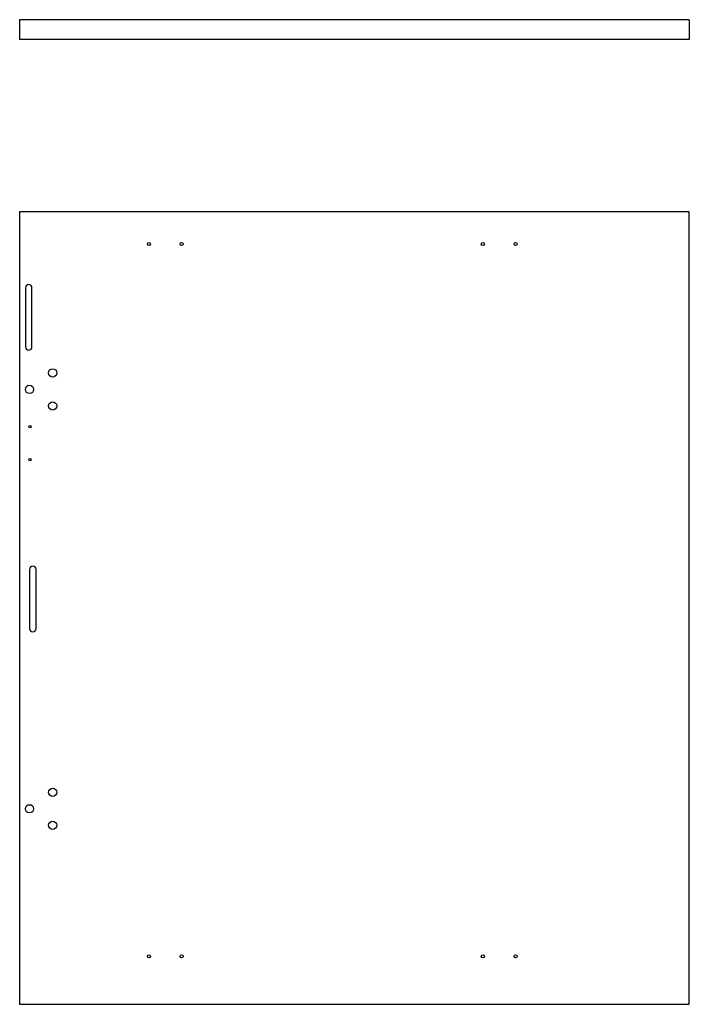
# Model space of a CAD drawing. Header units: inches. Extents: x 22 to 47.6, y 16.7 to 54.2.
import ezdxf

# ---------------------------------------------------------------- set-up
doc = ezdxf.new("R2010")
doc.units = ezdxf.units.IN
doc.header["$LTSCALE"] = 4.986667
doc.header["$MEASUREMENT"] = 0
doc.layers.get('0').update_dxf_attribs({"linetype": 'CONTINUOUS'})
doc.layers.add('03_ALL_AXES', color=7, linetype='CONTINUOUS')

msp = doc.modelspace()

# ---------------------------------------------------------------- linework, layer by layer
at = {"color": 7, "linetype": 'Continuous'}
for p, q in [((22.007, 54.216), (22.007, 53.466)), ((47.574, 54.216), (22.007, 54.216)), ((47.574, 54.216), (47.574, 53.466)), ((47.574, 53.466), (22.007, 53.466)), ((22.007, 46.881), (22.007, 16.653)), ((47.574, 46.881), (22.007, 46.881)), ((47.574, 16.653), (47.574, 46.881)), ((22.007, 16.653), (47.574, 16.653))]:
    msp.add_line(p, q, dxfattribs=at)
for centre in [(26.941, 45.657), (28.191, 45.657), (39.691, 45.657), (40.941, 45.657), (26.941, 18.48), (28.191, 18.48), (39.691, 18.48), (40.941, 18.48)]:
    msp.add_circle(centre, 0.059, dxfattribs=at)
at = {"layer": '03_ALL_AXES', "color": 7, "linetype": 'Continuous'}
for p, q in [((22.227, 43.988), (22.227, 41.738)), ((22.477, 41.738), (22.477, 43.988)), ((22.382, 33.239), (22.382, 30.989)), ((22.632, 30.989), (22.632, 33.239))]:
    msp.add_line(p, q, dxfattribs=at)
for centre, radius in [((23.266, 40.741), 0.158), ((22.382, 40.111), 0.158), ((23.266, 39.481), 0.158), ((22.401, 38.692), 0.047), ((22.401, 37.432), 0.047), ((23.266, 24.741), 0.158), ((22.382, 24.111), 0.158), ((23.266, 23.481), 0.158)]:
    msp.add_circle(centre, radius, dxfattribs=at)
for centre, start, end in [((22.352, 43.988), 0, 180), ((22.352, 41.738), 180, 360), ((22.507, 33.239), 0, 180), ((22.507, 30.989), 180, 360)]:
    msp.add_arc(centre, 0.125, start, end, dxfattribs=at)

doc.saveas('drawing.dxf')
